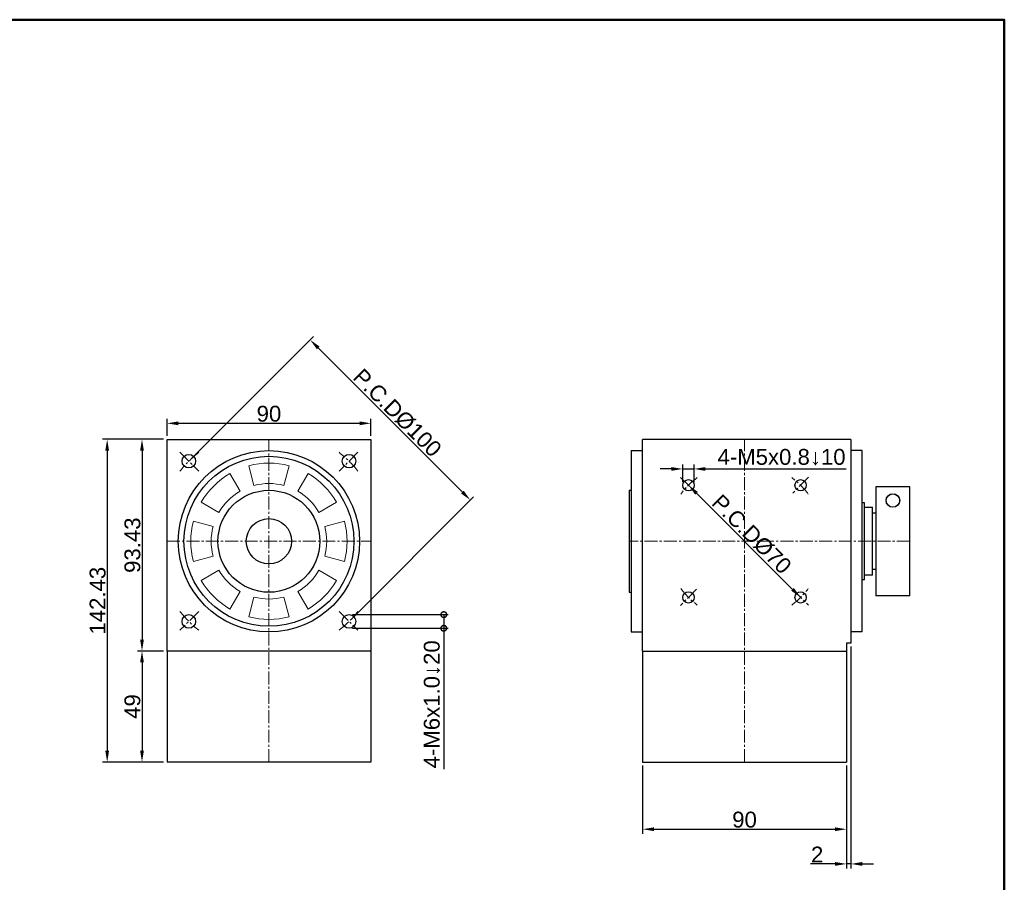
# Model space of a CAD drawing. Header units: millimetres. Extents: x 2723 to 3595, y 721 to 1332.
# Tile 8 of 8: x 3160 to 3595, y 952 to 1332. Entities that reach past the tile are written whole.
import ezdxf

# ---------------------------------------------------------------- set-up
doc = ezdxf.new("R2010")
doc.units = ezdxf.units.MM
doc.linetypes.add('CENTER2', pattern=[28.575, 19.05, -3.175, 3.175, -3.175])
for name, color, linetype, lineweight in [('中心線', 6, 'CENTER2', 5), ('圖框', 7, 'Continuous', 50), ('標註', 4, 'Continuous', 13)]:
    doc.layers.add(name, color=color, linetype=linetype, lineweight=lineweight)
doc.layers.add('產品', color=7, linetype='Continuous')
doc.styles.get("Standard").update_dxf_attribs({"font": 'arial.ttf'})
doc.dimstyles.new('yuetai', dxfattribs={"dimtxt": 7, "dimasz": 5, "dimexe": 2, "dimexo": 1.5, "dimtad": 1, "dimdsep": 46, "dimtxsty": 'Standard', "dimcen": 0, "dimadec": 0, "dimazin": 0, "dimtfac": 1, "dimtmove": 0, "dimatfit": 3, "dimfxl": 1, "dimarcsym": 0})

# ---------------------------------------------------------------- blocks, each defined once
blk = doc.blocks.new('標題欄框 下標註')
at = {"layer": '圖框'}
blk.add_lwpolyline([(2.28, 89.91), (287.28, 89.91), (287.28, 273.91), (2.28, 273.91)], close=True, dxfattribs=at)
blk = doc.blocks.new('*D14')
at = {"layer": 'Defpoints', "color": 0, "transparency": 16777216}
for p in [(3225.04, 1147.2), (3214, 1053.77), (3225.04, 1053.77)]:
    blk.add_point(p, dxfattribs=at)
at = {"layer": '標註', "color": 0, "lineweight": -2, "transparency": 16777216}
for p, q in [((3223.54, 1147.2), (3212, 1147.2)), ((3214, 1142.2), (3214, 1058.77)), ((3223.54, 1053.77), (3212, 1053.77))]:
    blk.add_line(p, q, dxfattribs=at)
at = {"layer": '標註', "color": 0, "transparency": 16777216}
for points in [[(3213.17, 1142.2), (3214.83, 1142.2), (3214, 1147.2)], [(3213.17, 1058.77), (3214.83, 1058.77), (3214, 1053.77)]]:
    blk.add_solid(points, dxfattribs=at)
at = {"layer": '標註', "color": 0, "transparency": 16777216, "insert": (3209.8, 1100.48), "char_height": 7, "attachment_point": 5, "rotation": 90}
blk.add_mtext('93.43', dxfattribs=at)
blk = doc.blocks.new('*D15')
at = {"layer": 'Defpoints', "color": 0, "transparency": 16777216}
for p in [(3225.04, 1053.77), (3214, 1004.77), (3225.04, 1004.77)]:
    blk.add_point(p, dxfattribs=at)
at = {"layer": '標註', "color": 0, "lineweight": -2, "transparency": 16777216}
for p, q in [((3223.54, 1053.77), (3212, 1053.77)), ((3214, 1048.77), (3214, 1009.77)), ((3223.54, 1004.77), (3212, 1004.77))]:
    blk.add_line(p, q, dxfattribs=at)
at = {"layer": '標註', "color": 0, "transparency": 16777216}
for points in [[(3213.17, 1048.77), (3214.83, 1048.77), (3214, 1053.77)], [(3213.17, 1009.77), (3214.83, 1009.77), (3214, 1004.77)]]:
    blk.add_solid(points, dxfattribs=at)
at = {"layer": '標註', "color": 0, "transparency": 16777216, "insert": (3209.8, 1029.27), "char_height": 7, "attachment_point": 5, "rotation": 90}
blk.add_mtext('49', dxfattribs=at)
blk = doc.blocks.new('*D29')
at = {"layer": 'Defpoints', "color": 0, "transparency": 16777216}
for p in [(3225.04, 1147.2), (3198.63, 1004.77), (3225.04, 1004.77)]:
    blk.add_point(p, dxfattribs=at)
at = {"layer": '標註', "color": 0, "lineweight": -2, "transparency": 16777216}
for p, q in [((3223.54, 1147.2), (3196.63, 1147.2)), ((3198.63, 1142.2), (3198.63, 1009.77)), ((3223.54, 1004.77), (3196.63, 1004.77))]:
    blk.add_line(p, q, dxfattribs=at)
at = {"layer": '標註', "color": 0, "transparency": 16777216}
for points in [[(3197.79, 1142.2), (3199.46, 1142.2), (3198.63, 1147.2)], [(3197.79, 1009.77), (3199.46, 1009.77), (3198.63, 1004.77)]]:
    blk.add_solid(points, dxfattribs=at)
at = {"layer": '標註', "color": 0, "transparency": 16777216, "insert": (3194.43, 1075.98), "char_height": 7, "attachment_point": 5, "rotation": 90}
blk.add_mtext('142.43', dxfattribs=at)
blk = doc.blocks.new('_DotSmall')
at = {"color": 0, "linetype": 'ByBlock', "const_width": 0.5}
blk.add_lwpolyline([(-0.0625, 0, 1), (0.0625, 0, 1)], format="xyb", close=True, dxfattribs=at)
blk = doc.blocks.new('*D31')
at = {"layer": 'Defpoints', "color": 0, "transparency": 16777216}
for p in [(3305.39, 1069.84), (3305.39, 1063.84), (3347.22, 1063.84)]:
    blk.add_point(p, dxfattribs=at)
at = {"layer": '標註', "color": 0, "lineweight": -2, "transparency": 16777216}
for p, q in [((3306.89, 1069.84), (3349.22, 1069.84)), ((3347.22, 1069.84), (3347.22, 1063.84)), ((3306.89, 1063.84), (3349.22, 1063.84)), ((3347.22, 1063.84), (3347.22, 1001.65))]:
    blk.add_line(p, q, dxfattribs=at)
at = {"layer": '標註', "color": 0, "lineweight": -2, "transparency": 16777216, "xscale": 5, "yscale": 5, "zscale": 5}
for p, rotation in [((3347.22, 1069.84), 90), ((3347.22, 1063.84), 270)]:
    blk.add_blockref('_DotSmall', p, dxfattribs=dict(at, rotation=rotation))
at = {"layer": '標註', "color": 0, "transparency": 16777216, "insert": (3342.05, 1030.25), "char_height": 7, "attachment_point": 5, "rotation": 90}
blk.add_mtext('4-M6x1.0↓20', dxfattribs=at)
blk = doc.blocks.new('*D32')
at = {"layer": 'Defpoints', "color": 0, "transparency": 16777216}
for p in [(3526.98, 1057.2), (3524.98, 1004.77), (3524.98, 959.82)]:
    blk.add_point(p, dxfattribs=at)
at = {"layer": '標註', "color": 0, "lineweight": -2, "transparency": 16777216}
for p, q in [((3526.98, 1055.7), (3526.98, 957.82)), ((3524.98, 1003.27), (3524.98, 957.82)), ((3519.98, 959.82), (3509.1, 959.82)), ((3526.98, 959.82), (3524.98, 959.82)), ((3531.98, 959.82), (3536.98, 959.82))]:
    blk.add_line(p, q, dxfattribs=at)
at = {"layer": '標註', "color": 0, "transparency": 16777216}
for points in [[(3519.98, 960.66), (3519.98, 958.99), (3524.98, 959.82)], [(3531.98, 960.66), (3531.98, 958.99), (3526.98, 959.82)]]:
    blk.add_solid(points, dxfattribs=at)
at = {"layer": '標註', "color": 0, "transparency": 16777216, "insert": (3512.04, 963.96), "char_height": 7, "attachment_point": 5}
blk.add_mtext('2', dxfattribs=at)
blk = doc.blocks.new('*D33')
at = {"layer": 'Defpoints', "color": 0, "transparency": 16777216}
for p in [(3434.98, 1004.77), (3524.98, 1004.77), (3524.98, 975.13)]:
    blk.add_point(p, dxfattribs=at)
at = {"layer": '標註', "color": 0, "lineweight": -2, "transparency": 16777216}
for p, q in [((3434.98, 1003.27), (3434.98, 973.13)), ((3524.98, 1003.27), (3524.98, 973.13)), ((3439.98, 975.13), (3519.98, 975.13))]:
    blk.add_line(p, q, dxfattribs=at)
at = {"layer": '標註', "color": 0, "transparency": 16777216}
for points in [[(3439.98, 975.96), (3439.98, 974.3), (3434.98, 975.13)], [(3519.98, 975.96), (3519.98, 974.3), (3524.98, 975.13)]]:
    blk.add_solid(points, dxfattribs=at)
at = {"layer": '標註', "color": 0, "transparency": 16777216, "insert": (3479.98, 979.33), "char_height": 7, "attachment_point": 5}
blk.add_mtext('90', dxfattribs=at)
blk = doc.blocks.new('*D38')
at = {"layer": 'Defpoints', "color": 0, "transparency": 16777216}
for p in [(3288.23, 1191.11), (3234.68, 1137.55), (3305.39, 1066.84)]:
    blk.add_point(p, dxfattribs=at)
at = {"layer": '標註', "color": 0, "lineweight": -2, "transparency": 16777216}
for p, q in [((3235.74, 1138.61), (3289.65, 1192.52)), ((3355.41, 1123.93), (3291.77, 1187.57)), ((3306.45, 1067.9), (3360.36, 1121.81))]:
    blk.add_line(p, q, dxfattribs=at)
at = {"layer": '標註', "color": 0, "transparency": 16777216}
for points in [[(3292.36, 1188.16), (3291.18, 1186.98), (3288.23, 1191.11)], [(3356, 1124.52), (3354.82, 1123.34), (3358.95, 1120.4)]]:
    blk.add_solid(points, dxfattribs=at)
at = {"layer": '標註', "color": 0, "transparency": 16777216, "insert": (3326.7, 1158.86), "char_height": 7, "attachment_point": 5, "rotation": 315}
blk.add_mtext('P.C.DØ100', dxfattribs=at)
blk = doc.blocks.new('*D43')
at = {"layer": 'Defpoints', "color": 0, "transparency": 16777216}
for p in [(3457.73, 1134.13), (3452.73, 1126.9), (3457.73, 1126.9)]:
    blk.add_point(p, dxfattribs=at)
at = {"layer": '標註', "color": 0, "lineweight": -2, "transparency": 16777216}
for p, q in [((3452.73, 1128.4), (3452.73, 1136.13)), ((3457.73, 1128.4), (3457.73, 1136.13)), ((3447.73, 1134.13), (3442.73, 1134.13)), ((3452.73, 1134.13), (3457.73, 1134.13)), ((3462.73, 1134.13), (3524.92, 1134.13))]:
    blk.add_line(p, q, dxfattribs=at)
at = {"layer": '標註', "color": 0, "transparency": 16777216}
for points in [[(3447.73, 1134.96), (3447.73, 1133.3), (3452.73, 1134.13)], [(3462.73, 1134.96), (3462.73, 1133.3), (3457.73, 1134.13)]]:
    blk.add_solid(points, dxfattribs=at)
at = {"layer": '標註', "color": 0, "transparency": 16777216, "insert": (3496.33, 1139.3), "char_height": 7, "attachment_point": 5}
blk.add_mtext('4-M5x0.8↓10', dxfattribs=at)
blk = doc.blocks.new('*D46')
at = {"layer": 'Defpoints', "color": 0, "transparency": 16777216}
for p in [(3455.23, 1126.95), (3455.23, 1126.95), (3504.73, 1077.45)]:
    blk.add_point(p, dxfattribs=at)
at = {"layer": '標註', "color": 0, "lineweight": -2, "transparency": 16777216}
for p, q in [((3454.17, 1125.88), (3453.82, 1125.53)), ((3501.2, 1080.98), (3458.77, 1123.41)), ((3503.67, 1076.39), (3503.32, 1076.03))]:
    blk.add_line(p, q, dxfattribs=at)
at = {"layer": '標註', "color": 0, "transparency": 16777216}
for points in [[(3459.36, 1124), (3458.18, 1122.82), (3455.23, 1126.95)], [(3501.79, 1081.57), (3500.61, 1080.39), (3504.73, 1077.45)]]:
    blk.add_solid(points, dxfattribs=at)
at = {"layer": '標註', "color": 0, "transparency": 16777216, "insert": (3483.09, 1105.3), "char_height": 7, "attachment_point": 5, "rotation": 315}
blk.add_mtext('P.C.DØ70', dxfattribs=at)
blk = doc.blocks.new('*D51')
at = {"layer": 'Defpoints', "color": 0, "transparency": 16777216}
for p in [(3315.04, 1154.27), (3225.04, 1147.2), (3315.04, 1147.2)]:
    blk.add_point(p, dxfattribs=at)
at = {"layer": '標註', "color": 0, "lineweight": -2, "transparency": 16777216}
for p, q in [((3225.04, 1148.7), (3225.04, 1156.27)), ((3315.04, 1148.7), (3315.04, 1156.27)), ((3230.04, 1154.27), (3310.04, 1154.27))]:
    blk.add_line(p, q, dxfattribs=at)
at = {"layer": '標註', "color": 0, "transparency": 16777216}
for points in [[(3230.04, 1155.1), (3230.04, 1153.43), (3225.04, 1154.27)], [(3310.04, 1155.1), (3310.04, 1153.43), (3315.04, 1154.27)]]:
    blk.add_solid(points, dxfattribs=at)
at = {"layer": '標註', "color": 0, "transparency": 16777216, "insert": (3270.04, 1158.46), "char_height": 7, "attachment_point": 5}
blk.add_mtext('90', dxfattribs=at)

msp = doc.modelspace()

# ---------------------------------------------------------------- linework, layer by layer
at = {"layer": '中心線', "ltscale": 0.3}
for p, q in [((3270.036, 1004.767), (3270.036, 1147.197)), ((3479.983, 1004.767), (3479.983, 1147.197)), ((3230.756, 1141.478), (3239.089, 1133.144)), ((3309.317, 1141.478), (3300.972, 1133.133)), ((3451.758, 1130.422), (3458.71, 1123.47)), ((3508.216, 1130.43), (3501.247, 1123.461)), ((3225.036, 1102.197), (3315.036, 1102.197)), ((3552.983, 1102.187), (3428.983, 1102.197)), ((3458.81, 1081.024), (3451.658, 1073.872)), ((3501.249, 1080.931), (3508.214, 1073.966)), ((3239.1, 1071.261), (3230.756, 1062.916)), ((3300.972, 1071.261), (3309.317, 1062.916))]:
    msp.add_line(p, q, dxfattribs=at)
for centre, radius, start, end in [((3270.036, 1102.197), 50, 128.22261, 141.77739), ((3270.036, 1102.197), 50, 38.22261, 51.77739), ((3479.983, 1102.197), 35, 126.54531, 143.45469), ((3479.983, 1102.197), 35, 36.54531, 53.45469), ((3479.983, 1102.197), 35, 216.54531, 233.45469), ((3479.983, 1102.197), 35, 306.54531, 323.45469), ((3270.036, 1102.197), 50, 218.22261, 231.77739), ((3270.036, 1102.197), 50, 308.22261, 321.77739)]:
    msp.add_arc(centre, radius, start, end, dxfattribs=at)
at = {"layer": '產品'}
for p, q in [((3225.036, 1053.767), (3225.036, 1147.197)), ((3225.036, 1147.197), (3315.036, 1147.197)), ((3315.036, 1147.197), (3315.036, 1053.767)), ((3526.983, 1147.197), (3434.983, 1147.197)), ((3434.983, 1053.767), (3434.983, 1147.197)), ((3526.983, 1147.197), (3526.983, 1057.197)), ((3429.983, 1142.197), (3429.983, 1062.197)), ((3429.983, 1142.197), (3434.983, 1142.197)), ((3531.983, 1142.197), (3526.983, 1142.197)), ((3531.983, 1062.197), (3531.983, 1142.197)), ((3552.983, 1126.176), (3537.983, 1126.176)), ((3537.983, 1126.176), (3537.983, 1078.197)), ((3552.983, 1078.197), (3552.983, 1126.176)), ((3428.983, 1124.697), (3428.983, 1079.697)), ((3428.983, 1124.697), (3429.983, 1124.697)), ((3532.983, 1119.197), (3531.983, 1119.197)), ((3532.983, 1085.197), (3532.983, 1119.197)), ((3532.983, 1117.197), (3536.483, 1117.197)), ((3536.483, 1087.197), (3536.483, 1117.197)), ((3536.483, 1114.697), (3537.983, 1114.697)), ((3536.483, 1087.197), (3532.983, 1087.197)), ((3537.983, 1089.697), (3536.483, 1089.697)), ((3532.983, 1085.197), (3531.983, 1085.197)), ((3428.983, 1079.697), (3429.983, 1079.697)), ((3552.983, 1078.197), (3537.983, 1078.197)), ((3429.983, 1062.197), (3434.983, 1062.197)), ((3531.983, 1062.197), (3526.983, 1062.197)), ((3526.983, 1057.197), (3524.983, 1057.197)), ((3524.983, 1057.197), (3524.983, 1053.767)), ((3315.036, 1053.767), (3225.036, 1053.767)), ((3225.036, 1053.767), (3225.036, 1004.767)), ((3315.036, 1053.767), (3315.036, 1004.767)), ((3434.983, 1053.767), (3524.983, 1053.767)), ((3434.983, 1053.767), (3434.983, 1004.767)), ((3524.983, 1053.767), (3524.983, 1004.767)), ((3315.036, 1004.767), (3225.036, 1004.767)), ((3434.983, 1004.767), (3524.983, 1004.767))]:
    msp.add_line(p, q, dxfattribs=at)
at = {"layer": '產品', "lineweight": 5}
for p, q in [((3263.436, 1126.828), (3261.107, 1135.521)), ((3278.966, 1135.521), (3276.636, 1126.828)), ((3252.786, 1132.075), (3257.286, 1124.281)), ((3282.786, 1124.281), (3287.286, 1132.075)), ((3247.953, 1114.947), (3240.158, 1119.447)), ((3299.914, 1119.447), (3292.12, 1114.947)), ((3236.712, 1111.126), (3245.405, 1108.797)), ((3294.667, 1108.797), (3303.361, 1111.126)), ((3245.405, 1095.597), (3236.712, 1093.268)), ((3303.361, 1093.268), (3294.667, 1095.597)), ((3240.158, 1084.947), (3247.953, 1089.447)), ((3292.12, 1089.447), (3299.914, 1084.947)), ((3257.286, 1080.113), (3252.786, 1072.319)), ((3287.286, 1072.319), (3282.786, 1080.113)), ((3261.107, 1068.872), (3263.436, 1077.566)), ((3276.636, 1077.566), (3278.966, 1068.872))]:
    msp.add_line(p, q, dxfattribs=at)
at = {"layer": '產品'}
for centre, radius in [((3270.036, 1102.197), 40), ((3234.681, 1137.552), 3), ((3234.681, 1137.552), 3), ((3270.036, 1102.197), 37.5), ((3305.392, 1137.552), 3), ((3305.392, 1137.552), 3), ((3455.234, 1126.946), 2.5), ((3504.732, 1126.946), 2.5), ((3270.036, 1102.197), 22.5), ((3270.036, 1102.197), 10), ((3455.234, 1077.448), 2.5), ((3504.732, 1077.448), 2.5), ((3234.681, 1066.842), 3), ((3234.681, 1066.842), 3), ((3305.392, 1066.842), 3), ((3305.392, 1066.842), 3)]:
    msp.add_circle(centre, radius, dxfattribs=at)
at = {"layer": '產品', "ltscale": 5}
for radius in [3, 2.95]:
    msp.add_circle((3545.483, 1120.197), radius, dxfattribs=at)
at = {"layer": '產品', "lineweight": 5}
for radius, start, end in [(34.5, 75, 105), (34.5, 120, 150), (34.5, 30, 60), (25.5, 75, 105), (25.5, 120, 150), (25.5, 30, 60), (34.5, 165, 195), (25.5, 165, 195), (25.5, 345, 15), (34.5, 345, 15), (25.5, 210, 240), (25.5, 300, 330), (34.5, 210, 240), (34.5, 300, 330), (25.5, 255, 285), (34.5, 255, 285)]:
    msp.add_arc((3270.036, 1102.197), radius, start, end, dxfattribs=at)

# ---------------------------------------------------------------- block references
at = {"layer": '圖框', "xscale": 3.057730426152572, "yscale": 3.057730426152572, "zscale": 3.057730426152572}
msp.add_blockref('標題欄框 下標註', (2716.227, 494.849), dxfattribs=at)
msp.add_blockref('標題欄框 下標註', (2716.227, 494.849), dxfattribs=at)
msp.add_blockref('標題欄框 下標註', (2716.227, 494.849), dxfattribs=at)

# ---------------------------------------------------------------- dimensions: what is measured, and where the dimension line sits
at = {"layer": '標註'}
for p1, p2, distance, picture, middle in [((3305.392, 1066.842), (3234.681, 1137.552), -75.737, '*D38', (3326.698, 1158.858)), ((3504.732, 1077.448), (3455.234, 1126.946), 0, '*D46', (3483.091, 1105.304))]:
    dim = msp.add_aligned_dim(p1=p1, p2=p2, distance=distance, text='P.C.DØ<>', dimstyle='yuetai', dxfattribs=at)
    dim.commit()
    dim.dimension.update_dxf_attribs({"geometry": picture, "text_midpoint": middle})
for base, p1, p2, picture, middle in [((3315.036, 1154.266), (3225.036, 1147.197), (3315.036, 1147.197), '*D51', (3270.036, 1158.465)), ((3524.983, 959.824), (3526.983, 1057.197), (3524.983, 1004.767), '*D32', (3512.04, 963.963)), ((3524.983, 975.13), (3434.983, 1004.767), (3524.983, 1004.767), '*D33', (3479.983, 979.329))]:
    dim = msp.add_linear_dim(base=base, p1=p1, p2=p2, dimstyle='yuetai', dxfattribs=at)
    dim.commit()
    dim.dimension.update_dxf_attribs({"geometry": picture, "text_midpoint": middle})
for base, p1, p2, picture, middle in [((3198.627, 1004.767), (3225.036, 1147.197), (3225.036, 1004.767), '*D29', (3194.426, 1075.982)), ((3214.002, 1053.767), (3225.036, 1147.197), (3225.036, 1053.767), '*D14', (3209.8, 1100.482)), ((3214.002, 1004.767), (3225.036, 1053.767), (3225.036, 1004.767), '*D15', (3209.803, 1029.267))]:
    dim = msp.add_linear_dim(base=base, p1=p1, p2=p2, angle=90, dimstyle='yuetai', dxfattribs=at)
    dim.commit()
    dim.dimension.update_dxf_attribs({"geometry": picture, "text_midpoint": middle})
dim = msp.add_linear_dim(base=(3457.734, 1134.132), p1=(3452.734, 1126.905), p2=(3457.734, 1126.905), angle=180, text='4-M<>x0.8↓10', dimstyle='yuetai', dxfattribs=at)
dim.commit()
dim.dimension.update_dxf_attribs({"geometry": '*D43', "text_midpoint": (3496.328, 1139.295)})
dim = msp.add_linear_dim(base=(3347.216, 1063.842), p1=(3305.392, 1069.842), p2=(3305.392, 1063.842), angle=270, text='4-M<>x1.0↓20', dimstyle='yuetai', override={"dimblk1": 'DotSmall', "dimblk2": 'DotSmall', "dimsah": 1}, dxfattribs=at)
dim.commit()
dim.dimension.update_dxf_attribs({"geometry": '*D31', "text_midpoint": (3342.053, 1030.248)})

doc.saveas('drawing.dxf')
